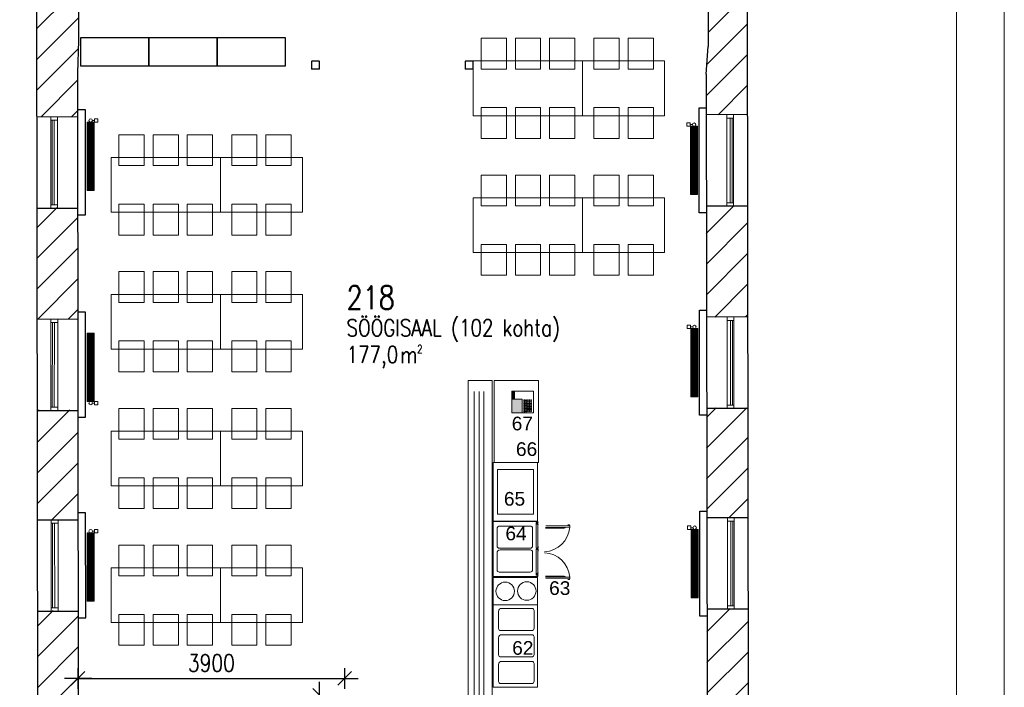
# Model space of a CAD drawing. Header units: millimetres. Extents: x 256092 to 341172, y 103077 to 145077.
# Tile 108 of 139: x 326762 to 341172, y 115640 to 125402. Entities that reach past the tile are written whole.
import ezdxf
from ezdxf.enums import TextEntityAlignment as Align

# ---------------------------------------------------------------- set-up
doc = ezdxf.new("R2010")
doc.units = ezdxf.units.MM
doc.layers.get('0').update_dxf_attribs({"lineweight": 18})
doc.layers.get('Defpoints').update_dxf_attribs({"lineweight": 18})
for name, color, linetype, lineweight in [('2019_DIM', 1, 'Continuous', 25), ('K Teras', 12, 'Continuous', 30), ('Kergplokk_', 84, 'Continuous', 25), ('KÖÖGISEADMED', 150, 'Continuous', 15), ('SEINA VIIRUTUS', 8, 'Continuous', 18), ('SISUSTUS_KOOL', 232, 'Continuous', 9), ('UUS AVATÄIDE', 105, 'Continuous', 18)]:
    doc.layers.add(name, color=color, linetype=linetype, lineweight=lineweight)
for name, color, linetype in [('A8HNELIOT', 6, 'Continuous'), ('A8HNUMEROT', 6, 'Continuous'), ('A8HTXT', 3, 'Continuous'), ('PIPE-H1-COMPONENT-', 7, 'Continuous'), ('SEINAD', 7, 'Continuous'), ('SISU', 30, 'Continuous')]:
    doc.layers.add(name, color=color, linetype=linetype)
doc.styles.add('Arial', font='arial.ttf', dxfattribs={"height": 245.883234})
doc.styles.add('S', font='simplex', dxfattribs={"width": 0.8})
doc.dimstyles.new('ARK0', dxfattribs={"dimscale": 100, "dimtxt": 2.5, "dimasz": 0.1, "dimexe": 0, "dimexo": 0, "dimgap": 1, "dimtad": 1, "dimdec": 0, "dimzin": 0, "dimdsep": 46, "dimtxsty": 'S', "dimblk": 'A8MITTA', "dimcen": 2.5, "dimse1": 1, "dimse2": 1, "dimclrt": 256, "dimadec": 0, "dimazin": 0, "dimtp": 6, "dimtm": 6, "dimtfac": 1, "dimtdec": 0, "dimtix": 1, "dimtmove": 0, "dimatfit": 3, "dimldrblk": 'A8MITTA', "dimfxl": 1, "dimtolj": 1, "dimtzin": 0, "dimarcsym": 0})
pattern_1 = [(45, (-1047627.23, 105532.54), (-224.5064, 224.5064), [])]
pattern_2 = [(45, (-1434813.64, 141084.5), (-224.506403, 224.506403), [])]

# ---------------------------------------------------------------- blocks, each defined once
blk = doc.blocks.new('A8MITTA', base_point=(3180, 3140))
for p, q in [((3170, 3130), (3190, 3150)), ((3180, 3155), (3180, 3125)), ((3160, 3140), (3200, 3140))]:
    blk.add_line(p, q)
blk = doc.blocks.new('*D223')
at = {"layer": '2019_DIM', "color": 0, "lineweight": -2, "transparency": 16777216}
blk.add_line((327627, 115769), (331507, 115769), dxfattribs=at)
at = {"layer": 'Defpoints', "color": 0, "transparency": 16777216}
for p in [(331517, 115769), (327617, 115481), (331517, 115521)]:
    blk.add_point(p, dxfattribs=at)
at = {"layer": '2019_DIM', "color": 0, "lineweight": -2, "transparency": 16777216, "xscale": 10, "yscale": 10, "zscale": 10, "rotation": 180}
blk.add_blockref('A8MITTA', (327617, 115769), dxfattribs=at)
at = {"layer": '2019_DIM', "color": 0, "lineweight": -2, "transparency": 16777216, "xscale": 10, "yscale": 10, "zscale": 10}
blk.add_blockref('A8MITTA', (331517, 115769), dxfattribs=at)
at = {"layer": '2019_DIM', "transparency": 16777216, "insert": (329567, 115994), "char_height": 250, "attachment_point": 5, "style": 'S', "bg_fill": 3, "box_fill_scale": 1.1, "bg_fill_color": 256, "bg_fill_true_color": 13158600, "bg_fill_transparency": 0}
blk.add_mtext('\\A1;3900', dxfattribs=at)
blk = doc.blocks.new('*D224')
at = {"layer": '2019_DIM', "color": 0, "lineweight": -2, "transparency": 16777216}
blk.add_line((331151, 115511), (331151, 109530), dxfattribs=at)
at = {"layer": 'Defpoints', "color": 0, "transparency": 16777216}
for p in [(331517, 115521), (331151, 109520), (331679, 109520)]:
    blk.add_point(p, dxfattribs=at)
at = {"layer": '2019_DIM', "color": 0, "lineweight": -2, "transparency": 16777216, "xscale": 10, "yscale": 10, "zscale": 10}
for p, rotation in [((331151, 115521), 90), ((331151, 109520), 270)]:
    blk.add_blockref('A8MITTA', p, dxfattribs=dict(at, rotation=rotation))
at = {"layer": '2019_DIM', "transparency": 16777216, "insert": (330926, 112520), "char_height": 250, "attachment_point": 5, "rotation": 90, "style": 'S', "bg_fill": 3, "box_fill_scale": 1.1, "bg_fill_color": 256, "bg_fill_true_color": 13158600, "bg_fill_transparency": 0}
blk.add_mtext('\\A1;6000', dxfattribs=at)
blk = doc.blocks.new('a8tila')
at = {"layer": 'A8HNELIOT', "color": 1, "style": 'S', "width": 0.8}
for s, height, p in [('2', 120, (1053, -652)), ('m', 250, (803, -802))]:
    blk.add_text(s, height=height, dxfattribs=at).set_placement(p)
at = {"layer": 'A8HNELIOT', "style": 'S', "width": 0.8}
blk.add_attdef('TILNEL', (0, -800), '', height=250, dxfattribs=at)
at = {"layer": 'A8HNUMEROT', "style": 'S', "width": 0.8}
blk.add_attdef('TILNUM', (0, 0), '', height=350, dxfattribs=at)
at = {"layer": 'A8HTXT', "style": 'S', "width": 0.8}
blk.add_attdef('TILTXT', (0, -400), '', height=250, dxfattribs=at)
blk = doc.blocks.new('*U139')
at = {"layer": 'PIPE-H1-COMPONENT-', "color": 1, "linetype": 'Continuous', "lineweight": 9}
for p, q in [((1771489, -17141, 517), (1771439, -17141, 517)), ((1771489, -17191, 517), (1771439, -17191, 517)), ((1771519, -17166, 517), (1771489, -17166, 517)), ((1771494, -18191, 550), (1771494, -17191, 550)), ((1771494, -17191, 550), (1771595, -17191, 550)), ((1771504, -17191, 550), (1771504, -18191, 550)), ((1771514, -17191, 550), (1771514, -18191, 550)), ((1771524, -17191, 550), (1771524, -18191, 550)), ((1771534, -17191, 550), (1771534, -18191, 550)), ((1771544, -17191, 550), (1771544, -18191, 550)), ((1771555, -17191, 550), (1771555, -18191, 550)), ((1771565, -17191, 550), (1771565, -18191, 550)), ((1771575, -17191, 550), (1771575, -18191, 550)), ((1771585, -17191, 550), (1771585, -18191, 550)), ((1771595, -17191, 550), (1771595, -18191, 550)), ((1771595, -18191, 550), (1771494, -18191, 550))]:
    blk.add_line(p, q, dxfattribs=at)
at = {"layer": 'PIPE-H1-COMPONENT-', "color": 7, "linetype": 'Continuous', "lineweight": 9}
blk.add_circle((1771544, -17166, 517), 25, dxfattribs=at)
at = {"layer": 'PIPE-H1-COMPONENT-', "color": 1, "linetype": 'Continuous', "lineweight": 9, "extrusion": (-1, 0, 0)}
for centre in [(1771439, -17166, 517), (1771489, -17166, 517)]:
    blk.add_ellipse(centre, major_axis=(0, -25), ratio=1, start_param=0, end_param=3.141593, dxfattribs=at)
blk = doc.blocks.new('*U141')
at = {"layer": 'PIPE-H1-COMPONENT-', "color": 1, "linetype": 'Continuous', "lineweight": 9}
for p, q in [((1762570, -17130, 517), (1762620, -17130, 517)), ((1762464, -18180, 550), (1762464, -17180, 550)), ((1762464, -17180, 550), (1762565, -17180, 550)), ((1762474, -18180, 550), (1762474, -17180, 550)), ((1762484, -18180, 550), (1762484, -17180, 550)), ((1762494, -18180, 550), (1762494, -17180, 550)), ((1762504, -18180, 550), (1762504, -17180, 550)), ((1762515, -18180, 550), (1762515, -17180, 550)), ((1762525, -18180, 550), (1762525, -17180, 550)), ((1762535, -18180, 550), (1762535, -17180, 550)), ((1762540, -17155, 517), (1762570, -17155, 517)), ((1762545, -18180, 550), (1762545, -17180, 550)), ((1762555, -18180, 550), (1762555, -17180, 550)), ((1762565, -17180, 550), (1762565, -18180, 550)), ((1762570, -17180, 517), (1762620, -17180, 517)), ((1762565, -18180, 550), (1762464, -18180, 550))]:
    blk.add_line(p, q, dxfattribs=at)
at = {"layer": 'PIPE-H1-COMPONENT-', "color": 7, "linetype": 'Continuous', "lineweight": 9}
blk.add_circle((1762515, -17155, 517), 25, dxfattribs=at)
at = {"layer": 'PIPE-H1-COMPONENT-', "color": 1, "linetype": 'Continuous', "lineweight": 9, "extrusion": (1, 0, 0)}
for centre in [(1762570, -17155, 517), (1762620, -17155, 517)]:
    blk.add_ellipse(centre, major_axis=(0, 25), ratio=1, start_param=0, end_param=3.141593, dxfattribs=at)
blk = doc.blocks.new('*U142')
at = {"layer": 'PIPE-H1-COMPONENT-', "color": 1, "linetype": 'Continuous', "lineweight": 9}
for p, q in [((1762464, -21264, 550), (1762464, -20264, 550)), ((1762464, -20264, 550), (1762565, -20264, 550)), ((1762474, -21264, 550), (1762474, -20264, 550)), ((1762484, -21264, 550), (1762484, -20264, 550)), ((1762494, -21264, 550), (1762494, -20264, 550)), ((1762504, -21264, 550), (1762504, -20264, 550)), ((1762515, -21264, 550), (1762515, -20264, 550)), ((1762525, -21264, 550), (1762525, -20264, 550)), ((1762535, -21264, 550), (1762535, -20264, 550)), ((1762545, -21264, 550), (1762545, -20264, 550)), ((1762555, -21264, 550), (1762555, -20264, 550)), ((1762565, -20264, 550), (1762565, -21264, 550)), ((1762565, -21264, 550), (1762464, -21264, 550)), ((1762540, -21289, 517), (1762570, -21289, 517)), ((1762570, -21264, 517), (1762620, -21264, 517)), ((1762570, -21314, 517), (1762620, -21314, 517))]:
    blk.add_line(p, q, dxfattribs=at)
at = {"layer": 'PIPE-H1-COMPONENT-', "color": 7, "linetype": 'Continuous', "lineweight": 9}
blk.add_circle((1762515, -21289, 517), 25, dxfattribs=at)
at = {"layer": 'PIPE-H1-COMPONENT-', "color": 1, "linetype": 'Continuous', "lineweight": 9, "extrusion": (1, 0, 0)}
for centre in [(1762570, -21289, 517), (1762620, -21289, 517)]:
    blk.add_ellipse(centre, major_axis=(0, 25), ratio=1, start_param=0, end_param=3.141593, dxfattribs=at)
blk = doc.blocks.new('*U143')
at = {"layer": 'PIPE-H1-COMPONENT-', "color": 1, "linetype": 'Continuous', "lineweight": 9}
for p, q in [((1762464, -24187, 550), (1762464, -23187, 550)), ((1762464, -23187, 550), (1762565, -23187, 550)), ((1762474, -24187, 550), (1762474, -23187, 550)), ((1762484, -24187, 550), (1762484, -23187, 550)), ((1762494, -24187, 550), (1762494, -23187, 550)), ((1762504, -24187, 550), (1762504, -23187, 550)), ((1762515, -24187, 550), (1762515, -23187, 550)), ((1762525, -24187, 550), (1762525, -23187, 550)), ((1762535, -24187, 550), (1762535, -23187, 550)), ((1762540, -23162, 517), (1762570, -23162, 517)), ((1762545, -24187, 550), (1762545, -23187, 550)), ((1762555, -24187, 550), (1762555, -23187, 550)), ((1762565, -23187, 550), (1762565, -24187, 550)), ((1762570, -23137, 517), (1762620, -23137, 517)), ((1762570, -23187, 517), (1762620, -23187, 517)), ((1762565, -24187, 550), (1762464, -24187, 550))]:
    blk.add_line(p, q, dxfattribs=at)
at = {"layer": 'PIPE-H1-COMPONENT-', "color": 7, "linetype": 'Continuous', "lineweight": 9}
blk.add_circle((1762515, -23162, 517), 25, dxfattribs=at)
at = {"layer": 'PIPE-H1-COMPONENT-', "color": 1, "linetype": 'Continuous', "lineweight": 9, "extrusion": (1, 0, 0)}
for centre in [(1762570, -23162, 517), (1762620, -23162, 517)]:
    blk.add_ellipse(centre, major_axis=(0, 25), ratio=1, start_param=0, end_param=3.141593, dxfattribs=at)

msp = doc.modelspace()

# ---------------------------------------------------------------- hatches: boundary and pattern name
at = {"layer": 'KÖÖGISEADMED', "lineweight": 13}
for points in [[(334005.1, 119972), (333962.9, 119972), (333962.9, 119854), (334005.1, 119854)], [(333962.9, 119854), (333962.9, 119652), (334116.9, 119652), (334116.9, 119854)]]:
    msp.add_hatch(color=256, dxfattribs=at).paths.add_polyline_path(points)
at = {"layer": 'SEINA VIIRUTUS'}
h = msp.add_hatch(dxfattribs=at)
h.set_pattern_fill('ANSI31', color=256, scale=100)
h.set_pattern_definition(pattern_2)
h.paths.add_polyline_path([(327016.8, 123984), (327612, 123985.6), (327611.3, 124622.3), (327627.3, 125099), (327626.5, 125903.6), (327014.8, 125903)])
h = msp.add_hatch(dxfattribs=at)
h.set_pattern_fill('ANSI31', color=256, scale=100)
h.set_pattern_definition(pattern_2)
h.paths.add_polyline_path([(336837.3, 125007.9), (336806.9, 124608), (336807.8, 124012.4), (337410.8, 124014.3), (337408.1, 125801), (336836.1, 125800.1)])
h = msp.add_hatch(dxfattribs=at)
h.set_pattern_fill('ANSI31', color=256, scale=100)
h.set_pattern_definition(pattern_1)
h.paths.add_polyline_path([(327019.9, 121025), (327615.1, 121026.7), (327613.4, 122658.5), (327018.2, 122656.9)])
h = msp.add_hatch(dxfattribs=at)
h.set_pattern_fill('ANSI31', color=256, scale=100)
h.set_pattern_definition(pattern_1)
h.paths.add_polyline_path([(336812.3, 121053.5), (337415.3, 121055.4), (337412.8, 122687.2), (336809.8, 122685.4)])
h = msp.add_hatch(dxfattribs=at)
h.set_pattern_fill('ANSI31', color=256, scale=100)
h.set_pattern_definition(pattern_1)
h.paths.add_polyline_path([(327616.5, 119699.6), (327021.3, 119698), (327023, 118088.6), (327618.2, 118090.2)])
h = msp.add_hatch(dxfattribs=at)
h.set_pattern_fill('ANSI31', color=256, scale=100)
h.set_pattern_definition(pattern_1)
h.paths.add_polyline_path([(336816.7, 118117), (337419.7, 118118.9), (337417.3, 119728.3), (336814.3, 119726.5)])
h = msp.add_hatch(dxfattribs=at)
h.set_pattern_fill('ANSI31', color=256, scale=100)
h.set_pattern_definition(pattern_1)
h.paths.add_polyline_path([(327619.6, 116763.1), (327024.4, 116761.5), (327026.1, 115186.2), (327621.3, 115187.8)])
h = msp.add_hatch(dxfattribs=at)
h.set_pattern_fill('ANSI31', color=256, scale=100)
h.set_pattern_definition(pattern_1)
h.paths.add_polyline_path([(337421.7, 116791.8), (336818.7, 116790), (336821.1, 115214.7), (337424.1, 115216.6)])

# ---------------------------------------------------------------- linework, layer by layer
at = {"layer": 'K Teras', "lineweight": 13}
for points in [[(331141.4, 124678.4, 0.4142136), (331151.4, 124688.4), (331151.4, 124788.4, 0.4142136), (331141.4, 124798.4), (331041.4, 124798.4, 0.4142136), (331031.4, 124788.4), (331031.4, 124688.4, 0.4142136), (331041.4, 124678.4)], [(331141.4, 124683.4, 0.4142136), (331146.4, 124688.4), (331146.4, 124788.4, 0.4142136), (331141.4, 124793.4), (331041.4, 124793.4, 0.4142136), (331036.4, 124788.4), (331036.4, 124688.4, 0.4142136), (331041.4, 124683.4)], [(333391, 124678.4, 0.4142136), (333401, 124688.4), (333401, 124788.4, 0.4142136), (333391, 124798.4), (333291, 124798.4, 0.4142136), (333281, 124788.4), (333281, 124688.4, 0.4142136), (333291, 124678.4)], [(333391, 124683.4, 0.4142136), (333396, 124688.4), (333396, 124788.4, 0.4142136), (333391, 124793.4), (333291, 124793.4, 0.4142136), (333286, 124788.4), (333286, 124688.4, 0.4142136), (333291, 124683.4)]]:
    msp.add_lwpolyline(points, format="xyb", close=True, dxfattribs=at)
at = {"layer": 'Kergplokk_'}
for points in [[(327624.1, 122548.5), (327726.6, 122548.5), (327726.2, 124085.6), (327624.1, 124085.6)], [(336810, 122575.9), (336707.4, 122575.9), (336707.8, 124112.9), (336810, 124112.9)], [(327622.4, 119589.6), (327724.9, 119589.6), (327724.6, 121126.7), (327622.4, 121126.7)], [(336814.4, 119617), (336711.9, 119617), (336712.3, 121154), (336814.4, 121154)], [(327625.5, 116653.1), (327728, 116653.1), (327727.6, 118190.2), (327625.5, 118190.2)], [(336818.9, 116680.5), (336716.3, 116680.5), (336716.7, 118217.5), (336818.9, 118217.5)]]:
    msp.add_lwpolyline(points, dxfattribs=at)
at = {"layer": 'KÖÖGISEADMED', "lineweight": 13}
for p, q in [((333415.2, 114481.5), (333415.2, 119965.2)), ((333485.8, 114481.5), (333485.8, 119965.2)), ((333556.5, 114481.5), (333556.5, 119965.2)), ((334005.1, 119854), (334005.1, 119972)), ((333962.9, 119854), (334116.9, 119854)), ((334116.9, 119854), (334116.9, 119652)), ((334339.8, 118927.7), (333689.8, 118927.7)), ((333689.8, 118927.7), (333689.8, 118067.7)), ((334339.8, 118067.7), (334339.8, 118927.7)), ((333753.3, 118173.6), (333753.3, 118823.6)), ((333753.3, 118823.6), (334283.3, 118823.6)), ((334283.3, 118823.6), (334283.3, 118173.6)), ((334283.3, 118173.6), (333753.3, 118173.6)), ((333689.8, 118067.7), (334339.8, 118067.7)), ((333692.9, 117262.3), (333692.9, 118062.3)), ((334342.9, 118062.3), (333692.9, 118062.3)), ((334320.8, 118048.9), (334320.8, 117672.7)), ((334320.8, 118048.9), (334340.8, 118048.9)), ((334320.8, 118026.8), (334333.6, 118026.8)), ((334329.1, 118040.1), (334332.5, 118040.1)), ((334332.5, 118035.6), (334329.1, 118035.6)), ((334333.5, 118040.1), (334336.9, 118040.1)), ((334336.9, 118035.6), (334333.5, 118035.6)), ((334341.9, 118047.9), (334343.5, 118024)), ((334341.9, 118040.6), (334341.9, 118035.1)), ((334342.9, 118062.3), (334342.9, 117262.3)), ((334343.5, 117696.9), (334343.5, 118023.9)), ((334343.5, 118023.9), (334343.5, 117696.9)), ((334344.2, 118049.7), (334349.7, 118049.7)), ((334358.9, 118016.5), (334358.2, 118016.2)), ((334782.1, 118014.2), (334807.5, 118014.2)), ((334811.9, 118001.4), (334807.5, 118014.2)), ((333748.9, 117953.8), (333748.9, 117705.7)), ((334237.2, 117997.9), (333793, 117997.9)), ((334268.9, 117709.7), (334268.9, 117966.3)), ((334458.1, 117978.7), (334813, 117980.3)), ((334458.1, 117977), (334742.7, 117978.3)), ((334458.1, 117973.7), (334742.7, 117975)), ((334730.8, 117967.7), (334458.9, 117966.5)), ((334460.9, 118001.4), (334787.9, 118002.9)), ((334730.8, 117967.7), (334732.1, 117967.2)), ((334732.7, 117970.5), (334742.7, 117970.6)), ((334742.7, 117978.3), (334742.7, 117975)), ((334743.8, 117980), (334743.9, 117971.7)), ((334787.9, 118002.9), (334811.9, 118001.4)), ((334812.9, 118000.3), (334813, 117980.3)), ((333748.5, 117605), (333748.5, 117356.9)), ((333781.6, 117672.9), (334232.1, 117672.9)), ((334236.8, 117649.2), (333792.6, 117649.2)), ((334268.5, 117360.9), (334268.5, 117617.5)), ((334341.9, 117672.9), (334320.8, 117672.7)), ((334321, 117281.2), (334321, 117657.5)), ((334342.1, 117657.2), (334321, 117657.5)), ((334343.5, 117696.9), (334341.9, 117672.9)), ((334343.7, 117633.3), (334342.1, 117657.2)), ((334343.5, 117672.7), (334343.5, 117672.7)), ((334343.7, 117657.5), (334343.7, 117657.4)), ((334343.7, 117633.2), (334343.7, 117306.2)), ((334343.7, 117306.2), (334343.7, 117633.2)), ((334349.5, 117679), (334350.9, 117700)), ((334349.7, 117651.1), (334351.1, 117630.1)), ((333781.2, 117324.2), (334231.8, 117324.2)), ((334321, 117303.3), (334333.7, 117303.3)), ((334332.7, 117294.5), (334329.3, 117294.5)), ((334337.1, 117294.5), (334333.7, 117294.5)), ((334342, 117289.5), (334342, 117295)), ((334342.1, 117282.2), (334343.7, 117306.2)), ((334359.1, 117313.6), (334358.4, 117313.9)), ((334339.5, 117246.4), (333689.5, 117246.4)), ((333689.5, 117246.4), (333689.5, 116846.4)), ((334342.9, 117262.3), (333692.9, 117262.3)), ((334321, 117281.2), (334341, 117281.2)), ((334329.3, 117290), (334332.7, 117290)), ((334333.7, 117290), (334337.1, 117290)), ((334339.5, 116846.4), (334339.5, 117246.4)), ((334344.4, 117280.5), (334349.9, 117280.4)), ((334458.3, 117256.4), (334742.9, 117255.1)), ((334458.3, 117253.1), (334742.9, 117251.8)), ((334458.3, 117251.4), (334813.2, 117249.8)), ((334731, 117262.4), (334459.1, 117263.6)), ((334461.1, 117228.7), (334788, 117227.2)), ((334731, 117262.4), (334732.3, 117262.9)), ((334732.9, 117259.6), (334742.9, 117259.6)), ((334742.9, 117251.8), (334742.9, 117255.1)), ((334744, 117250.1), (334744, 117258.4)), ((334782.2, 117215.9), (334807.7, 117215.9)), ((334788.1, 117227.2), (334812.1, 117228.7)), ((334812.1, 117228.7), (334807.7, 117215.9)), ((334813.1, 117229.8), (334813.2, 117249.8)), ((333689.5, 116846.4), (334339.5, 116846.4)), ((333690, 116843.7), (333690, 115643.7)), ((334340, 116843.7), (333690, 116843.7)), ((333770, 116748.8), (333770, 116500.6)), ((334258.3, 116792.9), (333814.1, 116792.9)), ((334290, 116504.6), (334290, 116761.3)), ((334340, 115643.7), (334340, 116843.7)), ((333802.7, 116467.9), (334253.3, 116467.9)), ((333770, 116363.7), (333770, 116115.5)), ((334258.3, 116407.8), (333814.1, 116407.8)), ((334290, 116119.5), (334290, 116376.2)), ((333802.7, 116082.8), (334253.3, 116082.8)), ((334258.3, 116018.8), (333814.1, 116018.8)), ((333770, 115974.6), (333770, 115726.5)), ((334290, 115730.5), (334290, 115987.2)), ((333690, 115643.7), (334340, 115643.7)), ((333802.7, 115693.8), (334253.3, 115693.8))]:
    msp.add_line(p, q, dxfattribs=at)
for points in [[(333327.9, 120125.4), (333327.9, 114434.1), (333677.9, 114434.1), (333677.9, 120125.4)], [(334354.4, 118925.4), (334354.4, 120125.4), (333704.4, 120125.4), (333704.4, 118925.4)], [(334005.1, 119972), (333962.9, 119972), (333962.9, 119854), (334005.1, 119854)], [(334282.9, 119652), (334282.9, 119972), (333962.9, 119972), (333962.9, 119652)], [(333962.9, 119854), (333962.9, 119652), (334116.9, 119652), (334116.9, 119854)], [(334154.3, 119830.8), (334154.3, 119843.6), (334141.5, 119843.6), (334141.5, 119830.8)], [(334154.3, 119806.2), (334154.3, 119819), (334141.5, 119819), (334141.5, 119806.2)], [(334154.3, 119781.7), (334154.3, 119794.5), (334141.5, 119794.5), (334141.5, 119781.7)], [(334154.3, 119757.8), (334154.3, 119770.6), (334141.5, 119770.6), (334141.5, 119757.8)], [(334154.3, 119735.2), (334154.3, 119748), (334141.5, 119748), (334141.5, 119735.2)], [(334180.8, 119830.8), (334180.8, 119843.6), (334168, 119843.6), (334168, 119830.8)], [(334180.8, 119806.2), (334180.8, 119819), (334168, 119819), (334168, 119806.2)], [(334180.8, 119781.7), (334180.8, 119794.5), (334168, 119794.5), (334168, 119781.7)], [(334180.8, 119757.8), (334180.8, 119770.6), (334168, 119770.6), (334168, 119757.8)], [(334180.8, 119735.2), (334180.8, 119748), (334168, 119748), (334168, 119735.2)], [(334205.4, 119831.4), (334205.4, 119844.2), (334192.6, 119844.2), (334192.6, 119831.4)], [(334205.4, 119806.9), (334205.4, 119819.7), (334192.6, 119819.7), (334192.6, 119806.9)], [(334205.4, 119782.3), (334205.4, 119795.1), (334192.6, 119795.1), (334192.6, 119782.3)], [(334205.4, 119758.4), (334205.4, 119771.2), (334192.6, 119771.2), (334192.6, 119758.4)], [(334205.4, 119735.9), (334205.4, 119748.7), (334192.6, 119748.7), (334192.6, 119735.9)], [(334229.9, 119831.4), (334229.9, 119844.2), (334217.1, 119844.2), (334217.1, 119831.4)], [(334229.9, 119806.8), (334229.9, 119819.6), (334217.1, 119819.6), (334217.1, 119806.8)], [(334229.9, 119782.3), (334229.9, 119795.1), (334217.1, 119795.1), (334217.1, 119782.3)], [(334229.9, 119758.4), (334229.9, 119771.2), (334217.1, 119771.2), (334217.1, 119758.4)], [(334229.9, 119735.8), (334229.9, 119748.6), (334217.1, 119748.6), (334217.1, 119735.8)], [(334254.5, 119831.4), (334254.5, 119844.2), (334241.7, 119844.2), (334241.7, 119831.4)], [(334254.5, 119806.9), (334254.5, 119819.7), (334241.7, 119819.7), (334241.7, 119806.9)], [(334254.5, 119782.3), (334254.5, 119795.1), (334241.7, 119795.1), (334241.7, 119782.3)], [(334254.5, 119758.4), (334254.5, 119771.2), (334241.7, 119771.2), (334241.7, 119758.4)], [(334254.5, 119735.9), (334254.5, 119748.7), (334241.7, 119748.7), (334241.7, 119735.9)], [(334154.3, 119711.9), (334154.3, 119724.7), (334141.5, 119724.7), (334141.5, 119711.9)], [(334154.3, 119691.4), (334154.3, 119704.2), (334141.5, 119704.2), (334141.5, 119691.4)], [(334154.3, 119669.9), (334154.3, 119682.7), (334141.5, 119682.7), (334141.5, 119669.9)], [(334180.8, 119711.9), (334180.8, 119724.7), (334168, 119724.7), (334168, 119711.9)], [(334180.8, 119691.4), (334180.8, 119704.2), (334168, 119704.2), (334168, 119691.4)], [(334180.8, 119669.9), (334180.8, 119682.7), (334168, 119682.7), (334168, 119669.9)], [(334205.4, 119712.6), (334205.4, 119725.4), (334192.6, 119725.4), (334192.6, 119712.6)], [(334205.4, 119692), (334205.4, 119704.8), (334192.6, 119704.8), (334192.6, 119692)], [(334205.4, 119670.6), (334205.4, 119683.4), (334192.6, 119683.4), (334192.6, 119670.6)], [(334229.9, 119712.5), (334229.9, 119725.3), (334217.1, 119725.3), (334217.1, 119712.5)], [(334229.9, 119692), (334229.9, 119704.8), (334217.1, 119704.8), (334217.1, 119692)], [(334229.9, 119670.5), (334229.9, 119683.3), (334217.1, 119683.3), (334217.1, 119670.5)], [(334254.5, 119712.6), (334254.5, 119725.4), (334241.7, 119725.4), (334241.7, 119712.6)], [(334254.5, 119692), (334254.5, 119704.8), (334241.7, 119704.8), (334241.7, 119692)], [(334254.5, 119670.6), (334254.5, 119683.4), (334241.7, 119683.4), (334241.7, 119670.6)]]:
    msp.add_lwpolyline(points, close=True, dxfattribs=at)
for centre in [(333867.3, 117043), (334183.9, 117047.2)]:
    msp.add_circle(centre, 135, dxfattribs=at)
for centre, radius, start, end in [((334329.1, 118037.9), 2.21, 90, 270), ((334333, 118037.9), 2.27, 77.31962, 102.68038), ((334333, 118037.9), 2.27, 257.31962, 282.68038), ((334333.6, 118040.6), 8.3, 0, 90), ((334333.6, 118035.1), 8.3, 270, 0), ((334337, 118048.6), 1.11, 161.6685, 180.25995), ((334336.9, 118037.9), 2.21, 270, 90), ((334340.8, 118047.8), 1.11, 3.8, 90), ((334342.4, 118023.9), 1.11, 0, 3.8), ((334361.6, 118020.4), 4.71, 135.35908, 136.68552), ((334361.6, 118020.4), 4.71, 223.9133, 235.69962), ((334360.9, 118050.3), 1.11, 90.25995, 94.05995), ((333793, 117953.8), 44.2, 90, 180), ((334237.2, 117966.3), 31.6, 0, 90), ((334426.9, 118009.5), 387.1, 272.34911, 355.61503), ((334728.2, 117971.6), 4.71, 304.82027, 45.16082), ((334742.7, 117971.7), 1.11, 270.25995, 0.25995), ((334787.9, 118001.8), 1.11, 86.45995, 90.25995), ((334811.8, 118000.3), 1.11, 0.25995, 86.45995), ((333792.6, 117605), 44.2, 90, 180), ((333781.6, 117705.7), 32.7, 180, 270), ((334232.1, 117709.7), 36.7, 270, 0), ((334236.8, 117617.5), 31.6, 0, 90), ((334340.8, 117673), 1.11, 341.94246, 356.2), ((334341, 117657.1), 1.11, 3.8, 18.05754), ((334342.6, 117679.6), 6.93, 271.13588, 356.82028), ((334342.8, 117650.5), 6.93, 3.17972, 88.86412), ((334342.4, 117696.9), 1.11, 356.2, 0), ((334342.6, 117633.2), 1.11, 0, 3.8), ((334427.1, 117220.7), 387.1, 4.38497, 87.65089), ((333781.2, 117356.9), 32.7, 180, 270), ((334231.8, 117360.9), 36.7, 270, 0), ((334329.3, 117292.3), 2.21, 90, 270), ((334333.2, 117292.3), 2.27, 77.31962, 102.68038), ((334333.7, 117295), 8.3, 0, 90), ((334337.1, 117292.3), 2.21, 270, 90), ((334342.6, 117306.2), 1.11, 356.2, 0), ((334361.7, 117309.7), 4.71, 124.30038, 136.0867), ((334361.7, 117309.7), 4.71, 223.31448, 224.64092), ((334333.2, 117292.3), 2.27, 257.31962, 282.68038), ((334333.7, 117289.5), 8.3, 270, 0), ((334337.2, 117281.5), 1.11, 179.74005, 198.3315), ((334341, 117282.3), 1.11, 270, 356.2), ((334361.1, 117279.8), 1.11, 265.94005, 269.74005), ((334728.3, 117258.5), 4.71, 314.83918, 55.17973), ((334742.9, 117258.5), 1.11, 359.74005, 89.74005), ((334788.1, 117228.3), 1.11, 269.74005, 273.54005), ((334812, 117229.8), 1.11, 273.54005, 359.74005), ((333814.1, 116748.8), 44.2, 90, 180), ((334258.3, 116761.3), 31.6, 0, 90), ((333802.7, 116500.6), 32.7, 180, 270), ((334253.3, 116504.6), 36.7, 270, 0), ((333814.1, 116363.7), 44.2, 90, 180), ((334258.3, 116376.2), 31.6, 0, 90), ((333802.7, 116115.5), 32.7, 180, 270), ((333814.1, 115974.6), 44.2, 90, 180), ((334253.3, 116119.5), 36.7, 270, 0), ((334258.3, 115987.2), 31.6, 0, 90), ((333802.7, 115726.5), 32.7, 180, 270), ((334253.3, 115730.5), 36.7, 270, 0)]:
    msp.add_arc(centre, radius, start, end, dxfattribs=at)
at = {"layer": 'SEINAD'}
for p, q in [((337395.5, 134138.1), (337438.1, 105961.4)), ((327035.8, 105931), (327010.5, 130029.1)), ((327627.3, 125099), (327624.4, 127904.5)), ((336833, 127883.4), (336837.3, 125007.9)), ((327611.3, 124622.3), (327627.3, 125099)), ((336806.9, 124608), (336837.3, 125007.9)), ((327630.3, 106573.1), (327611.3, 124622.3)), ((336806.9, 124608), (336834.1, 106599.9)), ((327011, 123983.9), (327614, 123985.6)), ((337410.8, 124014.3), (336807.8, 124012.4)), ((327016.8, 122646.9), (327613.4, 122648.5)), ((337412.8, 122677.2), (336809.8, 122675.4)), ((337415.3, 121055.4), (336812.3, 121053.5)), ((327019.9, 121025), (327615.1, 121026.7)), ((327021.3, 119688), (327616.5, 119689.6)), ((337417.3, 119718.3), (336814.3, 119716.5)), ((327023, 118088.6), (327618.2, 118090.2)), ((337419.7, 118118.9), (336816.7, 118117)), ((327024.4, 116751.5), (327619.6, 116753.1)), ((337421.7, 116781.8), (336818.7, 116780))]:
    msp.add_line(p, q, dxfattribs=at)
at = {"layer": 'SISU'}
for points in [[(327651.6, 124727.9), (328651.6, 124727.9), (328651.6, 125137.9), (327651.6, 125137.9)], [(328651.6, 124727.9), (329651.6, 124727.9), (329651.6, 125137.9), (328651.6, 125137.9)], [(329651.6, 124727.9), (330651.6, 124727.9), (330651.6, 125137.9), (329651.6, 125137.9)]]:
    msp.add_lwpolyline(points, close=True, dxfattribs=at)
at = {"layer": 'SISUSTUS_KOOL'}
for points in [[(333886, 125130.5), (333516, 125130.5), (333516, 124680.5), (333886, 124680.5)], [(334386, 125130.5), (334016, 125130.5), (334016, 124680.5), (334386, 124680.5)], [(334516, 125130.5), (334886, 125130.5), (334886, 124680.5), (334516, 124680.5)], [(335536, 125130.5), (335166, 125130.5), (335166, 124680.5), (335536, 124680.5)], [(335666, 125130.5), (336036, 125130.5), (336036, 124680.5), (335666, 124680.5)], [(335001, 123998.4), (333401, 123998.4), (333401, 124798.4), (335001, 124798.4)], [(335001, 123998.4), (336201, 123998.4), (336201, 124798.4), (335001, 124798.4)], [(333886, 123666.3), (333516, 123666.3), (333516, 124116.3), (333886, 124116.3)], [(334386, 123666.3), (334016, 123666.3), (334016, 124116.3), (334386, 124116.3)], [(334516, 123666.3), (334886, 123666.3), (334886, 124116.3), (334516, 124116.3)], [(335536, 123666.3), (335166, 123666.3), (335166, 124116.3), (335536, 124116.3)], [(335666, 123666.3), (336036, 123666.3), (336036, 124116.3), (335666, 124116.3)], [(328585, 123718), (328215, 123718), (328215, 123268), (328585, 123268)], [(329085, 123718), (328715, 123718), (328715, 123268), (329085, 123268)], [(329215, 123718), (329585, 123718), (329585, 123268), (329215, 123268)], [(330235, 123718), (329865, 123718), (329865, 123268), (330235, 123268)], [(330365, 123718), (330735, 123718), (330735, 123268), (330365, 123268)], [(329700, 122585.9), (328100, 122585.9), (328100, 123385.9), (329700, 123385.9)], [(329700, 122585.9), (330900, 122585.9), (330900, 123385.9), (329700, 123385.9)], [(333886, 123130.5), (333516, 123130.5), (333516, 122680.5), (333886, 122680.5)], [(334386, 123130.5), (334016, 123130.5), (334016, 122680.5), (334386, 122680.5)], [(334516, 123130.5), (334886, 123130.5), (334886, 122680.5), (334516, 122680.5)], [(335536, 123130.5), (335166, 123130.5), (335166, 122680.5), (335536, 122680.5)], [(335666, 123130.5), (336036, 123130.5), (336036, 122680.5), (335666, 122680.5)], [(335001, 121998.4), (333401, 121998.4), (333401, 122798.4), (335001, 122798.4)], [(335001, 121998.4), (336201, 121998.4), (336201, 122798.4), (335001, 122798.4)], [(328585, 122253.7), (328215, 122253.7), (328215, 122703.7), (328585, 122703.7)], [(329085, 122253.7), (328715, 122253.7), (328715, 122703.7), (329085, 122703.7)], [(329215, 122253.7), (329585, 122253.7), (329585, 122703.7), (329215, 122703.7)], [(330235, 122253.7), (329865, 122253.7), (329865, 122703.7), (330235, 122703.7)], [(330365, 122253.7), (330735, 122253.7), (330735, 122703.7), (330365, 122703.7)], [(333886, 121666.3), (333516, 121666.3), (333516, 122116.3), (333886, 122116.3)], [(334386, 121666.3), (334016, 121666.3), (334016, 122116.3), (334386, 122116.3)], [(334516, 121666.3), (334886, 121666.3), (334886, 122116.3), (334516, 122116.3)], [(335536, 121666.3), (335166, 121666.3), (335166, 122116.3), (335536, 122116.3)], [(335666, 121666.3), (336036, 121666.3), (336036, 122116.3), (335666, 122116.3)], [(328585, 121718), (328215, 121718), (328215, 121268), (328585, 121268)], [(329085, 121718), (328715, 121718), (328715, 121268), (329085, 121268)], [(329215, 121718), (329585, 121718), (329585, 121268), (329215, 121268)], [(330235, 121718), (329865, 121718), (329865, 121268), (330235, 121268)], [(330365, 121718), (330735, 121718), (330735, 121268), (330365, 121268)], [(329700, 120585.9), (328100, 120585.9), (328100, 121385.9), (329700, 121385.9)], [(329700, 120585.9), (330900, 120585.9), (330900, 121385.9), (329700, 121385.9)], [(328585, 120253.7), (328215, 120253.7), (328215, 120703.7), (328585, 120703.7)], [(329085, 120253.7), (328715, 120253.7), (328715, 120703.7), (329085, 120703.7)], [(329215, 120253.7), (329585, 120253.7), (329585, 120703.7), (329215, 120703.7)], [(330235, 120253.7), (329865, 120253.7), (329865, 120703.7), (330235, 120703.7)], [(330365, 120253.7), (330735, 120253.7), (330735, 120703.7), (330365, 120703.7)], [(328585, 119718), (328215, 119718), (328215, 119268), (328585, 119268)], [(329085, 119718), (328715, 119718), (328715, 119268), (329085, 119268)], [(329215, 119718), (329585, 119718), (329585, 119268), (329215, 119268)], [(330235, 119718), (329865, 119718), (329865, 119268), (330235, 119268)], [(330365, 119718), (330735, 119718), (330735, 119268), (330365, 119268)], [(329700, 118585.9), (328100, 118585.9), (328100, 119385.9), (329700, 119385.9)], [(329700, 118585.9), (330900, 118585.9), (330900, 119385.9), (329700, 119385.9)], [(328585, 118253.7), (328215, 118253.7), (328215, 118703.7), (328585, 118703.7)], [(329085, 118253.7), (328715, 118253.7), (328715, 118703.7), (329085, 118703.7)], [(329215, 118253.7), (329585, 118253.7), (329585, 118703.7), (329215, 118703.7)], [(330235, 118253.7), (329865, 118253.7), (329865, 118703.7), (330235, 118703.7)], [(330365, 118253.7), (330735, 118253.7), (330735, 118703.7), (330365, 118703.7)], [(328585, 117718), (328215, 117718), (328215, 117268), (328585, 117268)], [(329085, 117718), (328715, 117718), (328715, 117268), (329085, 117268)], [(329215, 117718), (329585, 117718), (329585, 117268), (329215, 117268)], [(330235, 117718), (329865, 117718), (329865, 117268), (330235, 117268)], [(330365, 117718), (330735, 117718), (330735, 117268), (330365, 117268)], [(329700, 116585.9), (328100, 116585.9), (328100, 117385.9), (329700, 117385.9)], [(329700, 116585.9), (330900, 116585.9), (330900, 117385.9), (329700, 117385.9)], [(328585, 116253.7), (328215, 116253.7), (328215, 116703.7), (328585, 116703.7)], [(329085, 116253.7), (328715, 116253.7), (328715, 116703.7), (329085, 116703.7)], [(329215, 116253.7), (329585, 116253.7), (329585, 116703.7), (329215, 116703.7)], [(330235, 116253.7), (329865, 116253.7), (329865, 116703.7), (330235, 116703.7)], [(330365, 116253.7), (330735, 116253.7), (330735, 116703.7), (330365, 116703.7)]]:
    msp.add_lwpolyline(points, close=True, dxfattribs=at)
at = {"layer": 'UUS AVATÄIDE', "extrusion": (0, 0, -1)}
for p, q in [((327216.8, 123984.1), (327316.8, 123984.2)), ((327316.9, 123934.2, 0), (327216.9, 123934.1, 0)), ((337210.8, 124014), (337110.8, 124014.1)), ((337110.8, 123964.1, 0), (337210.8, 123964, 0)), ((327218, 122695.9), (327318, 122696)), ((327218, 122647.5), (327218, 122695.9)), ((327318, 122647.5), (327218, 122647.5)), ((327218, 122647.5), (327318, 122647.5)), ((327318, 122696), (327318, 122647.5)), ((337110.2, 122724.7), (337110.1, 122676.3)), ((337110.1, 122676.3), (337210.1, 122676.2)), ((337210.1, 122676.2), (337110.1, 122676.3)), ((337210.2, 122724.7), (337110.2, 122724.7)), ((337210.1, 122676.2), (337210.2, 122724.7)), ((337215.3, 121055.1), (337115.3, 121055.1)), ((327219.9, 121025.2), (327319.9, 121025.3)), ((327320, 120975.3, 0), (327220, 120975.2, 0)), ((337115.2, 121005.1, 0), (337215.2, 121005.1, 0)), ((337114.6, 119765.8), (337114.6, 119717.4)), ((337214.6, 119765.8), (337114.6, 119765.8)), ((337214.6, 119717.3), (337214.6, 119765.8)), ((327218.9, 119688.7), (327218.9, 119737.2)), ((327218.9, 119737.2), (327318.9, 119737.2)), ((327318.9, 119688.8), (327218.9, 119688.7)), ((327218.9, 119688.7), (327318.9, 119688.8)), ((327318.9, 119737.2), (327318.9, 119688.8)), ((337114.6, 119717.4), (337214.6, 119717.3)), ((337214.6, 119717.3), (337114.6, 119717.4)), ((327223, 118088.7), (327323, 118088.8)), ((327323.1, 118038.8, 0), (327223.1, 118038.7, 0)), ((337219.7, 118118.6), (337119.7, 118118.7)), ((337119.7, 118068.7, 0), (337219.7, 118068.6, 0)), ((327224.2, 116800.5), (327324.2, 116800.6)), ((327224.2, 116752.1), (327224.2, 116800.5)), ((327324.2, 116752.1), (327224.2, 116752.1)), ((327224.2, 116752.1), (327324.2, 116752.1)), ((327324.2, 116800.6), (327324.2, 116752.1)), ((337119.1, 116829.3), (337119, 116780.9)), ((337119, 116780.9), (337219, 116780.8)), ((337219, 116780.8), (337119, 116780.9)), ((337219.1, 116829.3), (337119.1, 116829.3)), ((337219, 116780.8), (337219.1, 116829.3))]:
    msp.add_line(p, q, dxfattribs=at)
at = {"layer": 'UUS AVATÄIDE'}
for p, q in [((327216.9, 123934.1), (327216.8, 123984.1)), ((327216.8, 123984.1), (327216.9, 123934.1)), ((327316.9, 123934.2), (327216.9, 123934.1)), ((327218, 122647.5, 0), (327216.9, 123934.1)), ((327238, 122695.9, 0), (327236.9, 123934.1)), ((327236.9, 123934.1), (327266.9, 123934.1)), ((327266.9, 123934.1), (327268, 122695.9, 0)), ((327318, 122647.5), (327316.8, 123984.2, 0)), ((327316.8, 123984.2, 0), (327316.9, 123934.2, 0)), ((337110.1, 122676.3), (337110.8, 124014.1, 0)), ((337110.8, 124014.1, 0), (337110.8, 123964.1, 0)), ((337110.8, 123964.1), (337210.8, 123964)), ((337160.8, 123964), (337160.2, 122724.7, 0)), ((337190.8, 123964), (337160.8, 123964)), ((337190.2, 122724.7, 0), (337190.8, 123964)), ((337210.1, 122676.2, 0), (337210.8, 123964)), ((337210.8, 123964), (337210.8, 124014)), ((337210.8, 124014), (337210.8, 123964)), ((327268, 122695.9), (327238, 122695.9)), ((337160.2, 122724.7), (337190.2, 122724.7)), ((337114.6, 119717.4), (337115.3, 121055.1, 0)), ((337115.3, 121055.1, 0), (337115.2, 121005.1, 0)), ((337215.2, 121005.1), (337215.3, 121055.1)), ((337215.3, 121055.1), (337215.2, 121005.1)), ((327218.9, 119688.7, 0), (327220, 120975.2)), ((327220, 120975.2), (327219.9, 121025.2)), ((327219.9, 121025.2), (327220, 120975.2)), ((327320, 120975.3), (327220, 120975.2)), ((327238.9, 119737.2, 0), (327240, 120975.2)), ((327240, 120975.2), (327270, 120975.2)), ((327270, 120975.2), (327268.9, 119737.2, 0)), ((327318.9, 119688.8), (327319.9, 121025.3, 0)), ((327319.9, 121025.3, 0), (327320, 120975.3, 0)), ((337115.2, 121005.1), (337215.2, 121005.1)), ((337165.2, 121005.1), (337164.6, 119765.8, 0)), ((337195.2, 121005.1), (337165.2, 121005.1)), ((337194.6, 119765.8, 0), (337195.2, 121005.1)), ((337214.6, 119717.3, 0), (337215.2, 121005.1)), ((337164.6, 119765.8), (337194.6, 119765.8)), ((327268.9, 119737.2), (327238.9, 119737.2)), ((327223.1, 118038.7), (327223, 118088.7)), ((327223, 118088.7), (327223.1, 118038.7)), ((327323.1, 118038.8), (327223.1, 118038.7)), ((327224.2, 116752.1, 0), (327223.1, 118038.7)), ((327244.2, 116800.5, 0), (327243.1, 118038.7)), ((327243.1, 118038.7), (327273.1, 118038.7)), ((327273.1, 118038.7), (327274.2, 116800.5, 0)), ((327324.2, 116752.1), (327323, 118088.8, 0)), ((327323, 118088.8, 0), (327323.1, 118038.8, 0)), ((337119, 116780.9), (337119.7, 118118.7, 0)), ((337119.7, 118118.7, 0), (337119.7, 118068.7, 0)), ((337119.7, 118068.7), (337219.7, 118068.6)), ((337169.7, 118068.6), (337169.1, 116829.3, 0)), ((337199.7, 118068.6), (337169.7, 118068.6)), ((337199.1, 116829.3, 0), (337199.7, 118068.6)), ((337219, 116780.8, 0), (337219.7, 118068.6)), ((337219.7, 118068.6), (337219.7, 118118.6)), ((337219.7, 118118.6), (337219.7, 118068.6)), ((327274.2, 116800.5), (327244.2, 116800.5)), ((337169.1, 116829.3), (337199.1, 116829.3))]:
    msp.add_line(p, q, dxfattribs=at)

# ---------------------------------------------------------------- block references
at = {"layer": 'A8HTXT'}
ref = msp.add_blockref('a8tila', (331545.9, 121166.8), dxfattribs=dict(at, xscale=0.9800000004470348, yscale=0.9800000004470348, zscale=0.9800000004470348))
ref.add_attrib('TILNUM', '218', (331545.9, 121166.8), dxfattribs={"layer": 'A8HNUMEROT', "color": 1, "height": 343, "style": 'S', "width": 0.8})
ref.add_attrib('TILTXT', 'SÖÖGISAAL (102 kohta)', (331545.9, 120774.8), dxfattribs={"color": 1, "height": 245, "style": 'S', "width": 0.8})
ref.add_attrib('TILNEL', '177,0', (331545.9, 120382.8), dxfattribs={"layer": 'A8HNELIOT', "color": 1, "height": 245, "style": 'S', "width": 0.8})
at = {"layer": 'PIPE-H1-COMPONENT-'}
for name, p in [('*U141', (-1434713.9, 141084.5, -550)), ('*U139', (-1434912.3, 141035, -550)), ('*U139', (-1434907.8, 138076.1, -550)), ('*U142', (-1434713.9, 141084.5, -550)), ('*U143', (-1434713.9, 141084.5, -550)), ('*U139', (-1434903.4, 135139.6, -550))]:
    msp.add_blockref(name, p, dxfattribs=at)

# ---------------------------------------------------------------- texts
at = {"layer": 'KÖÖGISEADMED', "lineweight": 13, "style": 'Arial'}
for s, p in [('67', (333963.1, 119597.2)), ('66', (334025, 119222.8)), ('65', (333848.8, 118495.9)), ('64', (333870.8, 117989.3)), ('63', (334510.4, 117190.4)), ('62', (333969.9, 116315.3))]:
    msp.add_text(s, height=200, dxfattribs=at).set_placement(p, align=Align.TOP_LEFT)

# ---------------------------------------------------------------- next in the draw order: dimensions: what is measured, and where the dimension line sits
at = {"layer": '2019_DIM'}
dim = msp.add_linear_dim(base=(331517.1, 115768.9), p1=(327617.5, 115480.6), p2=(331517.1, 115520.6), dimstyle='ARK0', override={"dimfxl": 1.5, "dimfxlon": 1, "dimtfill": 1}, dxfattribs=at)
dim.commit()
dim.dimension.update_dxf_attribs({"geometry": '*D223', "text_midpoint": (329567.3, 115993.9)})

# ---------------------------------------------------------------- next in the draw order: dimensions: what is measured, and where the dimension line sits
dim = msp.add_linear_dim(base=(331151.4762, 109520.1323), p1=(331517.1428, 115520.5784), p2=(331678.9583, 109520.1323), angle=90, dimstyle='ARK0', override={"dimfxl": 1.5, "dimfxlon": 1, "dimtfill": 1}, dxfattribs=at)
dim.commit()
dim.dimension.update_dxf_attribs({"geometry": '*D224', "text_midpoint": (330926.4762, 112520.3553)})

# ---------------------------------------------------------------- next in the draw order: linework, layer by layer
at = {"linetype": 'ByBlock', "lineweight": 0, "ltscale": 0.1}
for points in [[(264071.7, 103076.8), (341171.7, 103076.8), (341171.7, 145076.8), (264071.7, 145076.8)], [(340471.7, 144376.8), (266171.7, 144376.8), (266171.7, 103776.8), (340471.7, 103776.8)]]:
    msp.add_lwpolyline(points, close=True, dxfattribs=at)

doc.saveas('drawing.dxf')
